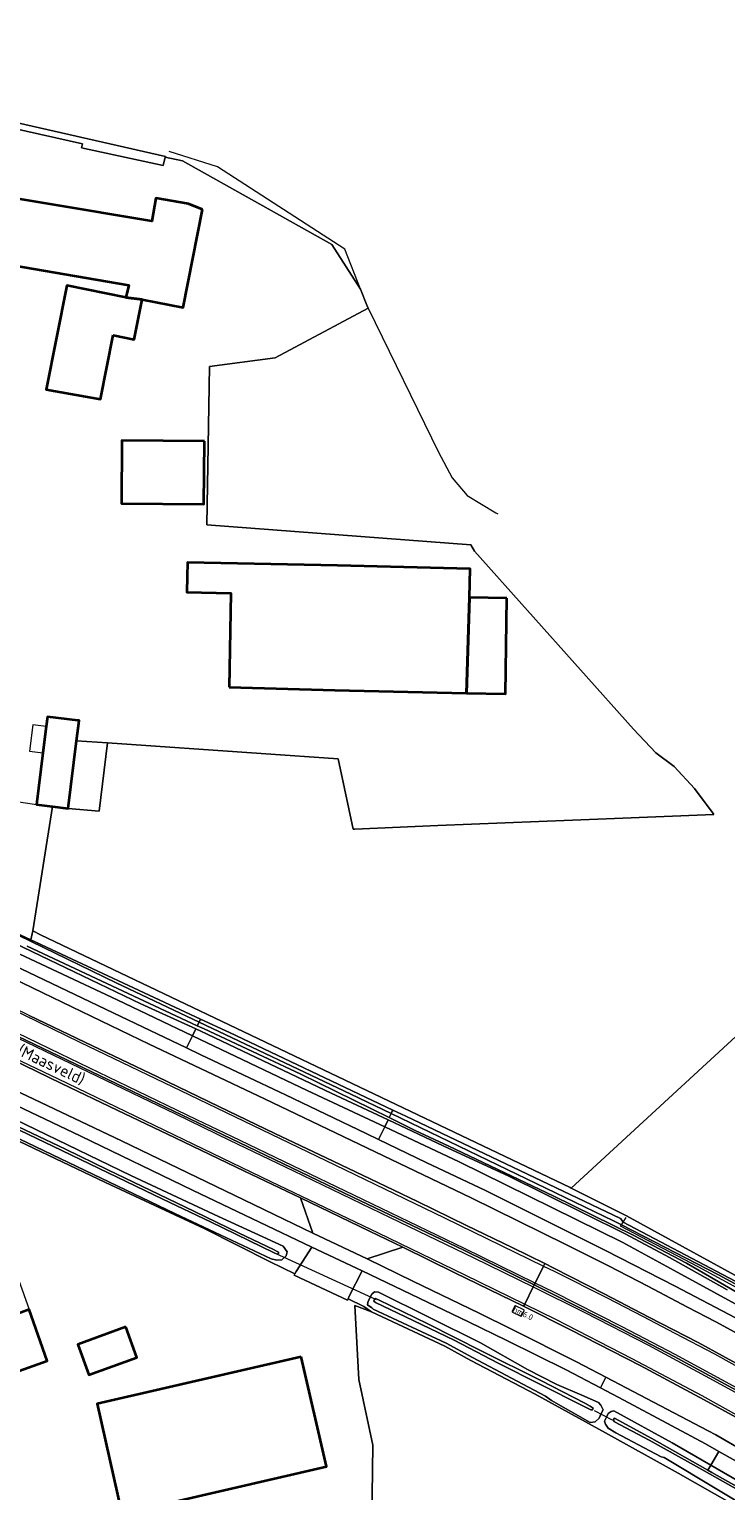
# Model space of a CAD drawing. Header units: metres. Extents: x 178952 to 185583, y 415201 to 419317.
# Tile 71 of 165: x 182458 to 182564, y 416977 to 417198. Entities that reach past the tile are written whole.
import ezdxf
from ezdxf.enums import TextEntityAlignment as Align

# ---------------------------------------------------------------- set-up
doc = ezdxf.new("R2010")
doc.units = ezdxf.units.M
for name, color, linetype, lineweight in [('B-WE-AM-AS_WEG-T18', 1, 'Continuous', 18), ('B-WE-VW-HECTOMETRERING-S', 7, 'Continuous', 25), ('B-XX-FV-GELEIDING_WILDRASTER-G', 253, 'Continuous', 18), ('B-XX-GR-GRAS-GV', 253, 'Continuous', 13), ('B-XX-GR-HAAG-G', 253, 'GR-HAAG1', 13), ('B-XX-GR-HAAG-GV', 253, 'Continuous', 13), ('B-XX-IE-TERREINAFSCHEIDING_KUNSTMATIG_HEKWERK-G', 253, 'IE-TERREINAFSCHEIDING-KUNSTMATIG', 18), ('B-XX-IE-TERREINAFSCHEIDING_KUNSTMATIG_HEKWERK_RASTER-G', 253, 'IE-TERREINAFSCHEIDING-KUNSTMATIG', 18), ('B-XX-KW-KUNSTWERK_DUIKER-G', 252, 'Continuous', 18), ('B-XX-OG-BEBOUWING-GV', 252, 'Continuous', 35), ('B-XX-OG-BEBOUWING_OVERBOUWING-GV', 252, 'Continuous', 18), ('B-XX-OG-TERREIN_CULTUURSCHEIDING-GV', 253, 'Continuous', 18), ('B-XX-OG-TERREIN_ERF-GV', 253, 'Continuous', 18), ('B-XX-OG-TERREIN_ONBEGROEID-GV', 253, 'Continuous', 18), ('B-XX-OG-TOPOGRAFIE-T18', 253, 'Continuous', 18), ('B-XX-OG-WATER_SLOOT-GV', 253, 'Continuous', 18), ('B-XX-OG-WEG-GV', 253, 'Continuous', 18), ('B-XX-VH-VERHARDING_ASFALT-GV', 251, 'Continuous', 18), ('B-XX-VH-VERHARDING_HALFVERHARDING-GV', 251, 'Continuous', 18), ('B-XX-VH-VERHARDING_STRAATBAKSTEEN-GV', 251, 'Continuous', 18), ('B-XX-VW-MARKERING-G', 253, 'Continuous', 18)]:
    doc.layers.add(name, color=color, linetype=linetype, lineweight=lineweight)
doc.styles.add('NLCS-ISO', font='NLCS-ISO.ttf')
doc.styles.add('NLCS-ISO-M-T18', font='NLCS-ISO.ttf', dxfattribs={"height": 1.8})
doc.styles.add('NLCS-ISO-M500-T18', font='NLCS-ISO.ttf', dxfattribs={"height": 0.9})
doc.linetypes.add('GR-HAAG1', pattern='A,6,[176,NLCS.SHX,S=0.125,R=0,X=0,Y=0],-2', length=8)
doc.linetypes.add('IE-TERREINAFSCHEIDING-KUNSTMATIG', pattern='A,4,[82,NLCS.SHX,S=0.75,R=90,X=0,Y=0],4,-2', length=10)

# ---------------------------------------------------------------- blocks, each defined once
blk = doc.blocks.new('SVW-HECTOMETERPAAL-SO')
at = {"lineweight": 18}
blk.add_lwpolyline([(-0.71, -0.52), (0.71, -0.52, 0.414214), (0.8, -0.44), (0.8, 0.44, 0.414214), (0.71, 0.52), (-0.71, 0.52, 0.414214), (-0.8, 0.44), (-0.8, -0.44, 0.414214)], format="xyb", close=True, dxfattribs=at)
at = {"lineweight": 18, "style": 'NLCS-ISO'}
blk.add_text('hm', height=0.9, dxfattribs=at).set_placement((0, 0), align=Align.MIDDLE_CENTER)

msp = doc.modelspace()

# ---------------------------------------------------------------- linework, layer by layer
at = {"layer": 'B-XX-FV-GELEIDING_WILDRASTER-G'}
msp.add_lwpolyline([(182579.025, 417002.017), (182578.933, 417002.068), (182578.603, 417001.777), (182577.642, 417000.929), (182575.953, 417001.853), (182574.738, 417002.514), (182569.669, 417005.267), (182559.436, 417010.781), (182547.669, 417016.984), (182547.791, 417017.165), (182548.07, 417017.583), (182548.542, 417018.288)], dxfattribs=at)
at = {"layer": 'B-XX-GR-GRAS-GV'}
msp.add_lwpolyline([(182442.723, 417187.176), (182478.704, 417179.009), (182478.679, 417178.897), (182481.283, 417178.361), (182503.931, 417165.661), (182508.261, 417158.914), (182509.219, 417156.481), (182509.435, 417156.038), (182495.359, 417148.516), (182485.409, 417147.162), (182484.987, 417123.222), (182524.992, 417120.153), (182525.545, 417119.186), (182549.648, 417092.267), (182553.027, 417088.674), (182555.782, 417086.581), (182558.894, 417083.261), (182561.679, 417079.474), (182561.815, 417079.33), (182545.498, 417078.67), (182519.995, 417077.639), (182507.422, 417077.094), (182507.152, 417077.082), (182505.848, 417083.24), (182504.894, 417087.749), (182493.207, 417088.553), (182469.928, 417090.154), (182468.689, 417079.83), (182463.97, 417080.249), (182461.594, 417080.545), (182458.633, 417061.71), (182459.795, 417061.102), (182540.037, 417022.832), (182540.166, 417022.723), (182551.083, 417032.768), (182571.575, 417051.623)], dxfattribs=at)
at = {"layer": 'B-XX-GR-HAAG-G', "ltscale": 0.2, "flags": 128}
for points in [[(182509.435, 417156.038), (182520.076, 417134.211), (182522.183, 417130.333), (182524.445, 417127.661), (182528.784, 417125.037), (182529.076, 417124.86)], [(182449.481, 417082.299), (182459.182, 417080.846)]]:
    msp.add_lwpolyline(points, dxfattribs=at)
at = {"layer": 'B-XX-GR-HAAG-GV'}
msp.add_lwpolyline([(182359.722, 417196.308), (182368.791, 417193.47), (182424.902, 417175.912), (182429.44, 417174.492), (182433.026, 417173.662), (182434.86, 417173.531), (182436.893, 417173.582), (182437.237, 417173.757), (182437.537, 417173.998), (182437.781, 417174.296), (182442.992, 417186.103), (182466.126, 417180.916), (182465.996, 417180.301), (182478.385, 417177.629), (182478.679, 417178.897), (182478.704, 417179.009), (182442.723, 417187.176)], dxfattribs=at)
at = {"layer": 'B-XX-IE-TERREINAFSCHEIDING_KUNSTMATIG_HEKWERK-G', "ltscale": 0.1, "flags": 128}
msp.add_lwpolyline([(182419.256, 417048.283), (182436.268, 417039.47), (182436.846, 417039.168), (182469.641, 417023.56), (182484.588, 417016.628)], dxfattribs=at)
at = {"layer": 'B-XX-IE-TERREINAFSCHEIDING_KUNSTMATIG_HEKWERK_RASTER-G', "ltscale": 0.2, "flags": 128}
msp.add_lwpolyline([(182508.261, 417158.914), (182505.882, 417164.957), (182486.628, 417177.45), (182479.257, 417179.774)], dxfattribs=at)
at = {"layer": 'B-XX-KW-KUNSTWERK_DUIKER-G'}
for points in [[(182510.677, 417005.789), (182495.386, 417012.831)], [(182543.651, 416989.029), (182546.379, 416987.624)]]:
    msp.add_lwpolyline(points, dxfattribs=at)
at = {"layer": 'B-XX-OG-BEBOUWING-GV'}
for points in [[(182484.31, 417170.99), (182482.2, 417171.831), (182477.27, 417172.671), (182476.68, 417169.182), (182445.791, 417174.351), (182445.439, 417172.303), (182444.101, 417164.512), (182449.031, 417163.662), (182473.15, 417159.5), (182472.72, 417157.63), (182475.17, 417157.32), (182481.4, 417156.1)], [(182470.79, 417151.92), (182473.99, 417151.29), (182475.17, 417157.32), (182472.72, 417157.63), (182463.77, 417159.43), (182460.65, 417143.71), (182468.9, 417142.23)], [(182484.62, 417135.87), (182472.12, 417135.96), (182472.05, 417126.43), (182484.55, 417126.34)], [(182488.356, 417098.625), (182504.36, 417098.16), (182524.351, 417097.712), (182524.763, 417112.171), (182524.888, 417116.539), (182504.81, 417117.02), (182482.04, 417117.47), (182482, 417115.36), (182481.955, 417112.982), (182488.626, 417112.855)], [(182530.464, 417112.075), (182524.763, 417112.171), (182524.351, 417097.712), (182530.22, 417097.613)], [(182461.594, 417080.545), (182463.97, 417080.249), (182465.246, 417090.476), (182465.629, 417093.543), (182465.43, 417093.568), (182460.841, 417094.14), (182460.654, 417092.638), (182460.16, 417088.682), (182459.182, 417080.846)], [(182458.045, 417004.318), (182454.173, 417002.862), (182453.661, 417004.281), (182449.213, 417002.676), (182452.41, 416993.582), (182460.81, 416996.55)], [(182472.715, 417001.698), (182465.44, 416999.061), (182467.118, 416994.432), (182474.393, 416997.069)], [(182499.3, 416997.151), (182468.39, 416990.032), (182472.111, 416973.386), (182503.13, 416980.542)]]:
    msp.add_lwpolyline(points, close=True, dxfattribs=at)
at = {"layer": 'B-XX-OG-BEBOUWING_OVERBOUWING-GV'}
msp.add_lwpolyline([(182460.654, 417092.638), (182458.606, 417092.893), (182458.112, 417088.937), (182460.16, 417088.682)], close=True, dxfattribs=at)
at = {"layer": 'B-XX-OG-TERREIN_CULTUURSCHEIDING-GV'}
msp.add_lwpolyline([(182458.633, 417061.71), (182458.342, 417060.329), (182484.03, 417048.336), (182488.445, 417046.275), (182513.152, 417034.546), (182515.13, 417033.607), (182547.661, 417018.145), (182547.995, 417017.686), (182548.07, 417017.583), (182575.483, 417003.136), (182577.319, 417002.336), (182578.603, 417001.777), (182577.711, 417002.591), (182548.573, 417018.54), (182540.166, 417022.723), (182540.037, 417022.832), (182459.795, 417061.102)], close=True, dxfattribs=at)
msp.add_lwpolyline([(182569.99, 416971.841), (182556.386, 416979.545), (182545.372, 416985.647), (182534.749, 416991.533), (182524.996, 416996.64), (182521.037, 416998.772), (182509.961, 417003.976), (182507.417, 417004.933), (182508.015, 416993.735), (182510.131, 416983.813), (182509.973, 416972.448)], dxfattribs=at)
at = {"layer": 'B-XX-OG-TERREIN_ERF-GV'}
for points in [[(182454.642, 417062.056), (182458.342, 417060.329), (182458.633, 417061.71), (182461.594, 417080.545), (182459.182, 417080.846), (182460.16, 417088.682), (182460.654, 417092.638), (182460.841, 417094.14), (182465.43, 417093.568), (182465.629, 417093.543), (182465.246, 417090.476), (182469.928, 417090.154), (182493.207, 417088.553), (182504.894, 417087.749), (182505.848, 417083.24), (182507.152, 417077.082), (182507.422, 417077.094), (182519.995, 417077.639), (182545.498, 417078.67), (182561.815, 417079.33), (182561.679, 417079.474), (182558.894, 417083.261), (182555.782, 417086.581), (182553.027, 417088.674), (182549.648, 417092.267), (182525.545, 417119.186), (182524.992, 417120.153), (182484.987, 417123.222), (182485.409, 417147.162), (182495.359, 417148.516), (182509.435, 417156.038), (182509.219, 417156.481), (182508.261, 417158.914), (182503.931, 417165.661), (182481.283, 417178.361), (182478.679, 417178.897), (182478.385, 417177.629), (182465.996, 417180.301), (182466.126, 417180.916), (182442.992, 417186.103)], [(182445.791, 417174.351), (182476.68, 417169.182), (182477.27, 417172.671), (182482.2, 417171.831), (182484.31, 417170.99), (182481.4, 417156.1), (182475.17, 417157.32), (182473.99, 417151.29), (182470.79, 417151.92), (182468.9, 417142.23), (182460.65, 417143.71), (182463.77, 417159.43), (182472.72, 417157.63), (182473.15, 417159.5), (182449.031, 417163.662)], [(182571.575, 417051.623), (182551.083, 417032.768), (182540.166, 417022.723), (182548.573, 417018.54), (182577.711, 417002.591)], [(182509.973, 416972.448), (182510.131, 416983.813), (182508.015, 416993.735), (182507.417, 417004.933), (182509.961, 417003.976), (182509.803, 417004.085), (182508.779, 417004.797), (182506.385, 417005.935), (182506.308, 417005.737), (182498.229, 417009.552), (182498.339, 417009.759), (182494.57, 417011.55), (182484.588, 417016.628), (182469.641, 417023.56), (182436.846, 417039.168)]]:
    msp.add_lwpolyline(points, dxfattribs=at)
for points in [[(182484.62, 417135.87), (182484.55, 417126.34), (182472.05, 417126.43), (182472.12, 417135.96)], [(182488.356, 417098.625), (182488.626, 417112.855), (182481.955, 417112.982), (182482, 417115.36), (182482.04, 417117.47), (182504.81, 417117.02), (182524.888, 417116.539), (182524.763, 417112.171), (182530.464, 417112.075), (182530.22, 417097.613), (182524.351, 417097.712), (182504.36, 417098.16)], [(182449.213, 417002.676), (182444.32, 417016.592), (182452.63, 417019.531), (182458.045, 417004.318), (182460.81, 416996.55), (182452.41, 416993.582)], [(182467.118, 416994.432), (182465.44, 416999.061), (182472.715, 417001.698), (182474.393, 416997.069)], [(182472.111, 416973.386), (182468.39, 416990.032), (182499.3, 416997.151), (182503.13, 416980.542)]]:
    msp.add_lwpolyline(points, close=True, dxfattribs=at)
at = {"layer": 'B-XX-OG-TERREIN_ONBEGROEID-GV'}
msp.add_lwpolyline([(182359.722, 417196.308), (182368.791, 417193.47), (182424.902, 417175.912), (182429.44, 417174.492), (182433.026, 417173.662), (182434.86, 417173.531), (182436.893, 417173.582), (182437.237, 417173.757), (182437.537, 417173.998), (182437.781, 417174.296), (182442.992, 417186.103), (182466.126, 417180.916), (182465.996, 417180.301), (182478.385, 417177.629), (182478.679, 417178.897), (182478.704, 417179.009), (182442.723, 417187.176), (182442.447, 417187.242), (182436.711, 417174.855), (182430.084, 417175.691), (182383.417, 417189.842), (182359.525, 417198.272)], dxfattribs=at)
at = {"layer": 'B-XX-OG-WATER_SLOOT-GV'}
for points in [[(182457.757, 417059.382), (182483.549, 417047.334), (182483.812, 417047.882), (182471.247, 417053.84), (182441.602, 417068.225)], [(182444.245, 417063.987), (182471.387, 417051.234), (182482.809, 417045.793), (182483.316, 417046.849), (182474.987, 417050.651), (182461.08, 417057.296), (182447.934, 417063.594)], [(182447.934, 417063.594), (182461.08, 417057.296), (182474.987, 417050.651), (182483.316, 417046.849), (182484.075, 417046.502), (182491.381, 417043.042), (182503.811, 417037.13), (182512.441, 417033.06), (182520.796, 417029.12), (182530.722, 417024.512), (182536.174, 417021.849), (182548.383, 417015.781), (182555.11, 417012.21), (182563.823, 417007.342)], [(182566.305, 417006.346), (182557.642, 417011.347), (182549.608, 417015.597), (182537.458, 417021.582), (182521.658, 417029.089), (182516.558, 417031.46), (182512.607, 417033.406), (182499.219, 417040), (182484.575, 417046.854), (182483.549, 417047.334), (182457.757, 417059.382)], [(182446.587, 417034.949), (182480.141, 417018.906), (182494.738, 417012.024), (182495.571, 417011.817), (182496.349, 417011.865), (182497.01, 417012.461), (182497.177, 417013.053), (182496.542, 417013.947), (182486.765, 417018.438), (182473.451, 417024.652), (182449.434, 417036.26)], [(182453.314, 417033.474), (182463.554, 417028.606), (182470.013, 417025.49), (182477.763, 417021.785), (182483.126, 417019.177), (182489.911, 417015.909), (182495.106, 417013.431), (182495.633, 417013.151), (182495.843, 417013.045), (182495.838, 417012.846), (182495.643, 417012.733), (182495.179, 417012.938), (182485.558, 417017.613), (182478.344, 417021.057), (182470.062, 417025.063), (182463.043, 417028.422), (182455.336, 417032.114)], [(182563.823, 417007.342), (182555.11, 417012.21), (182548.383, 417015.781), (182536.174, 417021.849), (182530.722, 417024.512), (182520.796, 417029.12), (182512.441, 417033.06), (182511.937, 417032.011), (182523.204, 417026.733), (182548.01, 417014.497), (182555.804, 417010.261), (182573.832, 417000.413)], [(182575.168, 417002.737), (182562.5, 417009.569), (182547.791, 417017.165), (182546.616, 417017.772), (182512.908, 417034.034), (182512.607, 417033.406), (182516.558, 417031.46), (182521.658, 417029.089), (182537.458, 417021.582), (182549.608, 417015.597), (182557.642, 417011.347), (182566.305, 417006.346)], [(182571.11, 416973.819), (182559.204, 416980.545), (182551.993, 416984.56), (182546.736, 416987.325), (182546.576, 416987.617), (182546.767, 416987.861), (182552.413, 416984.779), (182560.896, 416979.999), (182561.336, 416980.753), (182555.477, 416984.128), (182546.645, 416988.985), (182546.235, 416988.878), (182545.818, 416988.585), (182545.599, 416988.144), (182545.253, 416987.445), (182545.382, 416986.995), (182545.802, 416986.365), (182546.945, 416985.68), (182553.834, 416982.02), (182554.281, 416981.902), (182570.261, 416972.321)], [(182571.29, 416974.138), (182561.493, 416979.662), (182560.896, 416979.999), (182552.413, 416984.779), (182546.767, 416987.861), (182546.576, 416987.617), (182546.736, 416987.325), (182551.993, 416984.56), (182559.204, 416980.545), (182571.11, 416973.819)]]:
    msp.add_lwpolyline(points, dxfattribs=at)
for points in [[(182483.812, 417047.882), (182483.549, 417047.334), (182484.575, 417046.854), (182499.219, 417040), (182512.607, 417033.406), (182512.908, 417034.034), (182506.809, 417036.976)], [(182483.316, 417046.849), (182482.809, 417045.793), (182500.178, 417037.52), (182511.937, 417032.011), (182512.441, 417033.06), (182503.811, 417037.13), (182491.381, 417043.042), (182484.075, 417046.502)], [(182437.178, 417041.332), (182437.005, 417040.977), (182439.964, 417039.533), (182448.61, 417035.328), (182455.336, 417032.114), (182463.043, 417028.422), (182470.062, 417025.063), (182478.344, 417021.057), (182485.558, 417017.613), (182495.179, 417012.938), (182495.643, 417012.733), (182495.838, 417012.846), (182495.843, 417013.045), (182495.633, 417013.151), (182495.106, 417013.431), (182489.911, 417015.909), (182483.126, 417019.177), (182477.763, 417021.785), (182470.013, 417025.49), (182463.554, 417028.606), (182453.314, 417033.474), (182446.804, 417036.613)], [(182537.209, 416990.556), (182543.087, 416987.221), (182543.816, 416987.32), (182544.422, 416987.886), (182544.756, 416988.599), (182545.018, 416989.157), (182544.706, 416989.833), (182544.306, 416990.234), (182541.789, 416991.387), (182538.029, 416992.961), (182533.593, 416995.266), (182526.448, 416999.282), (182511.007, 417006.985), (182510.394, 417006.995), (182509.986, 417006.652), (182509.478, 417005.679), (182509.39, 417005.423), (182509.324, 417005.027), (182509.964, 417004.582), (182510.212, 417004.411), (182521.262, 416999.219), (182525.245, 416997.093), (182536.282, 416991.201)], [(182542.257, 416990.154), (182543.077, 416989.722), (182543.513, 416989.392), (182543.473, 416989.292), (182543.403, 416989.117), (182543.185, 416989.142), (182541.964, 416989.764), (182529.152, 416996.231), (182522.484, 416999.682), (182515.102, 417003.207), (182510.54, 417005.412), (182510.284, 417005.579), (182510.398, 417005.895), (182510.525, 417006.009), (182510.982, 417005.807), (182518.467, 417002.192), (182526.653, 416998.038), (182535.579, 416993.599)], [(182542.257, 416990.154), (182535.579, 416993.599), (182526.653, 416998.038), (182518.467, 417002.192), (182510.982, 417005.807), (182510.525, 417006.009), (182510.398, 417005.895), (182510.284, 417005.579), (182510.54, 417005.412), (182515.102, 417003.207), (182522.484, 416999.682), (182529.152, 416996.231), (182541.964, 416989.764), (182543.185, 416989.142), (182543.403, 416989.117), (182543.473, 416989.292), (182543.513, 416989.392), (182543.077, 416989.722)], [(182561.336, 416980.753), (182560.896, 416979.999), (182561.493, 416979.662), (182571.29, 416974.138), (182571.887, 416973.802), (182577.305, 416970.69), (182592.243, 416961.797), (182605.1, 416953.631), (182608.093, 416951.657), (182616.944, 416945.704), (182619.723, 416943.848), (182619.792, 416943.45), (182618.998, 416942.272), (182619.956, 416941.612), (182620.062, 416941.627), (182620.659, 416942.167), (182621.499, 416943.716), (182621.28, 416944.073), (182616.661, 416947.195), (182601.807, 416956.721), (182593.357, 416961.984), (182571.879, 416974.68), (182571.667, 416974.803)]]:
    msp.add_lwpolyline(points, close=True, dxfattribs=at)
at = {"layer": 'B-XX-OG-WEG-GV'}
for points in [[(182441.602, 417068.225), (182471.247, 417053.84), (182483.812, 417047.882), (182484.029, 417048.334), (182484.03, 417048.336), (182458.342, 417060.329), (182454.642, 417062.056)], [(182455.679, 417056.477), (182471.956, 417048.712), (182481.926, 417043.955), (182482.809, 417045.793), (182471.387, 417051.234), (182444.245, 417063.987)], [(182568.419, 416999.025), (182562.116, 417002.466), (182557.817, 417004.714), (182551.809, 417007.871), (182545.824, 417010.937), (182539.375, 417014.181), (182525.021, 417021.266), (182510.518, 417028.232), (182493.735, 417036.229), (182476.263, 417044.544), (182460.148, 417052.317), (182445.906, 417059.162)], [(182458.057, 417048.891), (182466.505, 417044.831), (182477.516, 417039.573), (182486.811, 417035.083), (182495.304, 417031.013), (182503.049, 417027.313), (182509.753, 417024.143), (182516.912, 417020.713), (182524.335, 417017.072), (182531.268, 417013.745), (182536.18, 417011.293), (182537.55, 417010.61), (182545.189, 417006.735), (182551.96, 417003.2), (182559.409, 416999.321), (182566.819, 416995.283)], [(182448.625, 417040.985), (182472.035, 417029.905), (182492.039, 417020.245), (182495.194, 417018.716), (182501.038, 417015.902), (182499.167, 417021.253), (182490.674, 417025.301), (182480.19, 417030.329), (182471.419, 417034.554), (182462.973, 417038.582), (182453.473, 417043.152)], [(182436.846, 417039.168), (182469.641, 417023.56), (182484.588, 417016.628), (182494.57, 417011.55), (182498.339, 417009.759), (182498.517, 417010.097), (182500.897, 417013.784), (182482.809, 417022.435), (182465.905, 417030.597), (182451.778, 417037.325)], [(182449.434, 417036.26), (182473.451, 417024.652), (182486.765, 417018.438), (182496.542, 417013.947), (182497.177, 417013.053), (182497.01, 417012.461), (182496.349, 417011.865), (182495.571, 417011.817), (182494.738, 417012.024), (182480.141, 417018.906), (182446.587, 417034.949)], [(182575.483, 417003.136), (182548.07, 417017.583), (182547.995, 417017.686), (182547.661, 417018.145), (182515.13, 417033.607), (182513.152, 417034.546), (182513.077, 417034.386), (182512.908, 417034.034), (182546.616, 417017.772), (182547.791, 417017.165), (182562.5, 417009.569), (182575.168, 417002.737)], [(182573.832, 417000.413), (182555.804, 417010.261), (182548.01, 417014.497), (182523.204, 417026.733), (182511.937, 417032.011), (182511.014, 417030.09), (182518.226, 417026.591), (182527.195, 417022.362), (182536.212, 417017.87), (182545.399, 417013.274), (182555.927, 417007.89), (182565.068, 417003.089)], [(182570.261, 416972.321), (182554.281, 416981.902), (182553.834, 416982.02), (182546.945, 416985.68), (182545.802, 416986.365), (182545.382, 416986.995), (182545.253, 416987.445), (182545.599, 416988.144), (182545.818, 416988.585), (182546.235, 416988.878), (182546.645, 416988.985), (182555.477, 416984.128), (182561.336, 416980.753), (182562.558, 416982.845), (182560.522, 416983.988), (182548.19, 416990.613), (182544.622, 416992.479), (182539.441, 416995.19), (182530.427, 416999.624), (182524.612, 417002.485), (182508.527, 417010.221), (182506.555, 417006.373), (182506.385, 417005.935), (182508.779, 417004.797), (182509.803, 417004.085), (182509.961, 417003.976), (182521.037, 416998.772), (182524.996, 416996.64), (182534.749, 416991.533), (182545.372, 416985.647), (182556.386, 416979.545), (182569.99, 416971.841)]]:
    msp.add_lwpolyline(points, dxfattribs=at)
for points in [[(182484.03, 417048.336), (182484.029, 417048.334), (182483.812, 417047.882), (182506.809, 417036.976), (182512.908, 417034.034), (182513.077, 417034.386), (182513.152, 417034.546), (182488.445, 417046.275)], [(182482.809, 417045.793), (182481.926, 417043.955), (182484.058, 417042.938), (182496.909, 417036.843), (182509.114, 417031.012), (182511.014, 417030.09), (182511.937, 417032.011), (182500.178, 417037.52)], [(182532.989, 417004.82), (182531.178, 417005.723), (182522.57, 417009.913), (182514.708, 417013.778), (182509.27, 417011.993), (182516.211, 417008.646), (182526.24, 417003.809), (182531.255, 417001.302), (182541.001, 416996.431), (182545.432, 416994.103), (182560.936, 416985.958), (182562.091, 416985.352), (182566.215, 416982.997), (182568.029, 416986.354), (182565.116, 416988.016), (182560.365, 416990.645), (182550.643, 416995.836), (182540.086, 417001.283)], [(182537.209, 416990.556), (182536.282, 416991.201), (182525.245, 416997.093), (182521.262, 416999.219), (182510.212, 417004.411), (182509.964, 417004.582), (182509.324, 417005.027), (182509.39, 417005.423), (182509.478, 417005.679), (182509.986, 417006.652), (182510.394, 417006.995), (182511.007, 417006.985), (182526.448, 416999.282), (182533.593, 416995.266), (182538.029, 416992.961), (182541.789, 416991.387), (182544.306, 416990.234), (182544.706, 416989.833), (182545.018, 416989.157), (182544.756, 416988.599), (182544.422, 416987.886), (182543.816, 416987.32), (182543.087, 416987.221)], [(182562.558, 416982.845), (182561.336, 416980.753), (182571.667, 416974.803), (182571.879, 416974.68), (182593.357, 416961.984), (182601.807, 416956.721), (182616.661, 416947.195), (182621.28, 416944.073), (182621.499, 416943.716), (182620.659, 416942.167), (182620.062, 416941.627), (182619.956, 416941.612), (182622.369, 416939.951), (182625.285, 416944.014), (182616.012, 416950.397), (182613.493, 416952.131), (182603.461, 416958.59), (182594.108, 416964.328), (182581.555, 416971.947), (182572.903, 416976.985), (182570.43, 416978.425)]]:
    msp.add_lwpolyline(points, close=True, dxfattribs=at)
at = {"layer": 'B-XX-VH-VERHARDING_ASFALT-GV'}
for points in [[(182445.906, 417059.162), (182460.148, 417052.317), (182476.263, 417044.544), (182493.735, 417036.229), (182510.518, 417028.232), (182525.021, 417021.266), (182539.375, 417014.181), (182545.824, 417010.937), (182551.809, 417007.871), (182557.817, 417004.714), (182562.116, 417002.466), (182568.419, 416999.025)], [(182565.068, 417003.089), (182555.927, 417007.89), (182545.399, 417013.274), (182536.212, 417017.87), (182527.195, 417022.362), (182518.226, 417026.591), (182511.014, 417030.09), (182509.114, 417031.012), (182496.909, 417036.843), (182484.058, 417042.938), (182481.926, 417043.955), (182471.956, 417048.712), (182455.679, 417056.477)], [(182566.819, 416995.283), (182559.409, 416999.321), (182551.96, 417003.2), (182545.189, 417006.735), (182537.55, 417010.61), (182536.18, 417011.293), (182536, 417010.928), (182534.729, 417008.35), (182534.592, 417008.072), (182537.416, 417006.688), (182547.77, 417001.435), (182555.787, 416997.239), (182566.398, 416991.473)], [(182566.398, 416991.473), (182555.787, 416997.239), (182547.77, 417001.435), (182537.416, 417006.688), (182534.592, 417008.072), (182534.447, 417007.759), (182533.153, 417005.153), (182532.989, 417004.82), (182540.086, 417001.283), (182550.643, 416995.836), (182560.365, 416990.645), (182565.116, 416988.016)]]:
    msp.add_lwpolyline(points, dxfattribs=at)
for points in [[(182453.192, 417051.234), (182453.08, 417051.001), (182451.815, 417048.368), (182451.655, 417048.035), (182456.427, 417045.714), (182488.641, 417030.258), (182507.118, 417021.372), (182523.909, 417013.305), (182534.592, 417008.072), (182534.729, 417008.35), (182536, 417010.928), (182536.18, 417011.293), (182531.268, 417013.745), (182524.335, 417017.072), (182516.912, 417020.713), (182509.753, 417024.143), (182503.049, 417027.313), (182495.304, 417031.013), (182486.811, 417035.083), (182477.516, 417039.573), (182466.505, 417044.831), (182458.057, 417048.891)], [(182488.641, 417030.258), (182456.427, 417045.714), (182451.655, 417048.035), (182451.515, 417047.744), (182450.236, 417045.083), (182450.089, 417044.777), (182453.473, 417043.152), (182462.973, 417038.582), (182471.419, 417034.554), (182480.19, 417030.329), (182490.674, 417025.301), (182499.167, 417021.253), (182509.635, 417016.216), (182514.708, 417013.778), (182522.57, 417009.913), (182531.178, 417005.723), (182532.989, 417004.82), (182533.153, 417005.153), (182534.447, 417007.759), (182534.592, 417008.072), (182523.909, 417013.305), (182507.118, 417021.372)], [(182441.145, 417044.604), (182440.293, 417042.847), (182451.778, 417037.325), (182465.905, 417030.597), (182482.809, 417022.435), (182500.897, 417013.784), (182508.527, 417010.221), (182524.612, 417002.485), (182530.427, 416999.624), (182539.441, 416995.19), (182544.622, 416992.479), (182545.432, 416994.103), (182541.001, 416996.431), (182531.255, 417001.302), (182526.24, 417003.809), (182516.211, 417008.646), (182509.27, 417011.993), (182501.038, 417015.902), (182495.194, 417018.716), (182492.039, 417020.245), (182472.035, 417029.905), (182448.625, 417040.985)], [(182567.157, 416982.46), (182566.215, 416982.997), (182562.091, 416985.352), (182560.936, 416985.958), (182545.432, 416994.103), (182544.622, 416992.479), (182548.19, 416990.613), (182560.522, 416983.988), (182562.558, 416982.845), (182570.43, 416978.425), (182572.903, 416976.985), (182581.555, 416971.947), (182594.108, 416964.328), (182603.461, 416958.59), (182613.493, 416952.131), (182616.012, 416950.397), (182617.037, 416951.965), (182612.947, 416954.716), (182598.101, 416964.142), (182587.115, 416970.798), (182574.483, 416978.278), (182572.409, 416979.461)]]:
    msp.add_lwpolyline(points, close=True, dxfattribs=at)
at = {"layer": 'B-XX-VH-VERHARDING_HALFVERHARDING-GV'}
msp.add_lwpolyline([(182469.928, 417090.154), (182465.246, 417090.476), (182463.97, 417080.249), (182468.689, 417079.83)], close=True, dxfattribs=at)
at = {"layer": 'B-XX-VH-VERHARDING_STRAATBAKSTEEN-GV'}
for points in [[(182499.167, 417021.253), (182501.038, 417015.902), (182509.27, 417011.993), (182514.708, 417013.778), (182509.635, 417016.216)], [(182508.527, 417010.221), (182500.897, 417013.784), (182498.517, 417010.097), (182498.339, 417009.759), (182498.229, 417009.552), (182506.308, 417005.737), (182506.385, 417005.935), (182506.555, 417006.373)]]:
    msp.add_lwpolyline(points, close=True, dxfattribs=at)
at = {"layer": 'B-XX-VW-MARKERING-G'}
for points in [[(182311.679, 417120.242), (182325.364, 417113.64), (182347.519, 417103.032), (182356.243, 417098.871), (182361.597, 417096.318), (182375.228, 417089.728), (182386.251, 417084.298), (182400.673, 417077.052), (182417.878, 417068.363), (182432.804, 417060.901), (182449.336, 417052.826), (182453.08, 417051.001), (182465.736, 417044.831), (182482.355, 417036.862), (182504.388, 417026.24), (182520.993, 417018.241), (182536, 417010.928), (182537.608, 417010.145), (182545.62, 417006.117), (182550.99, 417003.354), (182555.905, 417000.776), (182561.913, 416997.603), (182570.235, 416993)], [(182307.991, 417111.673), (182320.66, 417105.595), (182335.398, 417098.563), (182348.644, 417092.162), (182352.228, 417090.442), (182363.711, 417084.932), (182376.029, 417079.125), (182390.484, 417072.495), (182403.153, 417066.792), (182415.042, 417061.386), (182429.235, 417054.96), (182445.885, 417047.155), (182450.236, 417045.083), (182462.444, 417039.27), (182478.455, 417031.577), (182494.708, 417023.747), (182510.928, 417015.936), (182523.993, 417009.634), (182533.153, 417005.153), (182537.806, 417002.877), (182549.383, 416996.932), (182559.964, 416991.289), (182571.415, 416984.944)], [(182488.776, 417030.538), (182483.485, 417033.077), (182472.998, 417038.121), (182462.748, 417043.082), (182452.935, 417047.821), (182451.815, 417048.368), (182442.706, 417052.814)], [(182443.556, 417051.507), (182451.515, 417047.744), (182456.392, 417045.437), (182468.353, 417039.681), (182480.218, 417033.983), (182488.433, 417029.973)], [(182566.548, 416991.744), (182555.933, 416997.513), (182547.912, 417001.711), (182537.554, 417006.966), (182534.729, 417008.35), (182524.044, 417013.584), (182507.252, 417021.652), (182488.776, 417030.538)], [(182488.433, 417029.973), (182498.095, 417025.329), (182512.762, 417018.258), (182525.462, 417012.177), (182534.447, 417007.759), (182542.27, 417003.869), (182551.891, 416998.932), (182561.709, 416993.647), (182571.052, 416988.515)]]:
    msp.add_lwpolyline(points, dxfattribs=at)

# ---------------------------------------------------------------- block references
at = {"layer": 'B-WE-VW-HECTOMETRERING-S', "rotation": 333.7225859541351}
msp.add_blockref('SVW-HECTOMETERPAAL-SO', (182532.16, 417004.113, 10.299), dxfattribs=at)

# ---------------------------------------------------------------- texts
at = {"layer": 'B-WE-AM-AS_WEG-T18', "style": 'NLCS-ISO-M500-T18'}
msp.add_text('6.0', height=0.9, rotation=333.72259, dxfattribs=at).set_placement((182533.643, 417003.391), align=Align.MIDDLE)
at = {"layer": 'B-XX-OG-TOPOGRAFIE-T18', "style": 'NLCS-ISO-M-T18'}
msp.add_text('N321 (Maasveld)', height=1.8, rotation=334.53771, dxfattribs=at).set_placement((182450.9, 417045.483))

doc.saveas('drawing.dxf')
